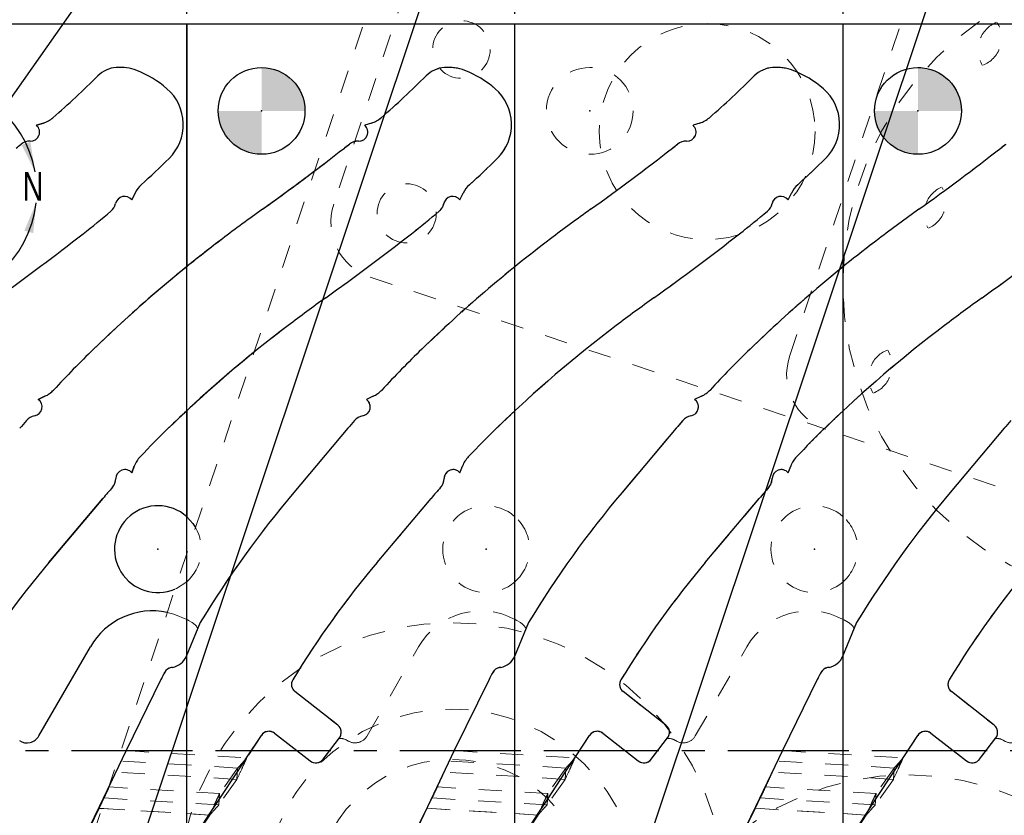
# Model space of a CAD drawing. Header units: inches. Extents: x 0.1 to 87.3, y 0.1 to 33.9.
# Tile 34 of 174: x 12 to 16.3, y 23.3 to 26.8. Entities that reach past the tile are written whole.
import ezdxf

# ---------------------------------------------------------------- set-up
doc = ezdxf.new("R2010")
doc.units = ezdxf.units.IN
doc.header["$MEASUREMENT"] = 0
doc.header["$PDSIZE"] = -1
for name, pattern in [('CENTERX2', [0.8, 0.5, -0.1, 0.1, -0.1]), ('DOT2', [0.025, 0, -0.025]), ('HIDDEN', [0.075, 0.05, -0.025])]:
    doc.linetypes.add(name, pattern=pattern)
doc.layers.add('DIMENSIONS', color=171, linetype='Continuous')
doc.layers.add('NOTES', color=5, linetype='Continuous')
doc.layers.add('VIEW_LABELS', color=7, linetype='Continuous', lineweight=25)
doc.styles.add('SLDTEXTSTYLE0', font='TXT', dxfattribs={"width": 0.75})
doc.dimstyles.new('SLDDIMSTYLE2', dxfattribs={"dimtxt": 0.125, "dimasz": 0.13, "dimexe": 0, "dimexo": 0.0625, "dimgap": 0.03125, "dimtad": 0, "dimtih": 1, "dimtoh": 1, "dimdec": 4, "dimrnd": 1e-09, "dimzin": 12, "dimdsep": 46, "dimtxsty": 'SLDTEXTSTYLE0', "dimsah": 1, "dimcen": 0.09, "dimadec": 0, "dimazin": 3, "dimtfac": 1, "dimtdec": 4, "dimtmove": 0, "dimatfit": 0, "dimfxl": 1, "dimfrac": 2, "dimtolj": 1, "dimtzin": 12, "dimarcsym": 0})
doc.dimstyles.new('SLDDIMSTYLE9', dxfattribs={"dimtxt": 0.18, "dimasz": 0.13, "dimexe": 0, "dimexo": 0.0625, "dimgap": 0, "dimtad": 0, "dimtih": 1, "dimtoh": 1, "dimdec": 0, "dimrnd": 1e-09, "dimzin": 0, "dimdsep": 46, "dimtxsty": 'Standard', "dimsah": 1, "dimcen": 0.09, "dimadec": 0, "dimazin": 0, "dimtfac": 0.13, "dimtdec": 0, "dimtofl": 0, "dimtmove": 0, "dimatfit": 3, "dimfxl": 1, "dimfrac": 2, "dimtolj": 1, "dimtzin": 0, "dimarcsym": 0})

# ---------------------------------------------------------------- blocks, each defined once
blk = doc.blocks.new('_D_2')
at = {"layer": 'DIMENSIONS'}
for p, q in [((12.5015, 23.0091), (14.8356, 29.9995)), ((14.7961, 29.8809), (14.5589, 29.9601)), ((14.4803, 22.3483), (16.8145, 29.3387)), ((16.7749, 29.2202), (17.012, 29.141))]:
    blk.add_line(p, q, dxfattribs=at)
for points in [[(14.7961, 29.8809), (14.6791, 29.941), (14.6664, 29.9031)], [(16.7749, 29.2202), (16.8918, 29.16), (16.9045, 29.198)]]:
    blk.add_solid(points, dxfattribs=at)
at = {"layer": 'DIMENSIONS', "char_height": 0.125, "attachment_point": 1, "style": 'SLDTEXTSTYLE0'}
for s, insert in [('2.0862', (15.4376, 29.8422)), ('Min for tapping', (15.0732, 29.6438)), ('unit is 1.625"', (15.2164, 29.4454))]:
    blk.add_mtext(s, dxfattribs=dict(at, insert=insert))
blk = doc.blocks.new('SW_DOWELSYMBOL_20')
at = {"linetype": 'Continuous', "lineweight": 18}
h = blk.add_hatch(color=0, dxfattribs=at)
edge = h.paths.add_edge_path(flags=0)
edge.add_arc((0, 0), 0.1885, 0, 90)
edge.add_line((0, 0.1885), (0, 0))
edge.add_line((0, 0), (0.1885, 0))
h = blk.add_hatch(color=0, dxfattribs=at)
edge = h.paths.add_edge_path(flags=0)
edge.add_arc((0, 0), 0.1885, 180, 270)
edge.add_line((0, -0.1885), (0, 0))
edge.add_line((0, 0), (-0.1885, 0))
at = {"layer": 'NOTES', "color": 0}
blk.add_circle((0, 0), 0.1885, dxfattribs=at)
blk = doc.blocks.new('SW_DOWELSYMBOL_21')
at = {"linetype": 'Continuous', "lineweight": 18}
h = blk.add_hatch(color=0, dxfattribs=at)
edge = h.paths.add_edge_path(flags=0)
edge.add_arc((0, 0), 0.1885, 0, 90)
edge.add_line((0, 0.1885), (0, 0))
edge.add_line((0, 0), (0.1885, 0))
h = blk.add_hatch(color=0, dxfattribs=at)
edge = h.paths.add_edge_path(flags=0)
edge.add_arc((0, 0), 0.1885, 180, 270)
edge.add_line((0, -0.1885), (0, 0))
edge.add_line((0, 0), (-0.1885, 0))
at = {"layer": 'NOTES', "color": 0}
blk.add_circle((0, 0), 0.1885, dxfattribs=at)

msp = doc.modelspace()

# ---------------------------------------------------------------- linework, layer by layer
at = {"color": 7, "linetype": 'CENTERX2'}
for p, q in [((12.75957, 23.59335), (12.75957, 29.90335)), ((14.18457, 23.59335), (14.18457, 29.90335)), ((15.60957, 23.59335), (15.60957, 29.90335)), ((12.75957, 23.59335), (11.33457, 23.59335)), ((14.18457, 23.59335), (12.75957, 23.59335)), ((12.75957, 17.28335), (12.75957, 23.59335)), ((15.60957, 23.59335), (14.18457, 23.59335)), ((14.18457, 17.28335), (14.18457, 23.59335)), ((15.60957, 17.28335), (15.60957, 23.59335)), ((17.03457, 23.59335), (15.60957, 23.59335))]:
    msp.add_line(p, q, dxfattribs=at)
at = {"color": 7, "linetype": 'DOT2', "lineweight": 18}
for p, q in [((14.15057, 28.2188), (13.39837, 25.96606)), ((15.37717, 25.30533), (16.27671, 27.99933)), ((13.90334, 27.87305), (12.08221, 22.41906)), ((13.55632, 25.64976), (15.53512, 24.98902)), ((17.78785, 24.23682), (15.53512, 24.98902))]:
    msp.add_line(p, q, dxfattribs=at)
at = {"color": 7, "linetype": 'Continuous'}
for p, q in [((12.75957, 26.74835), (11.33457, 26.74835)), ((14.18457, 26.74835), (12.75957, 26.74835)), ((12.75957, 20.43835), (12.75957, 26.74835)), ((12.75957, 20.43835), (12.75957, 26.74835)), ((15.60957, 26.74835), (14.18457, 26.74835)), ((14.18457, 20.43835), (14.18457, 26.74835)), ((14.18457, 20.43835), (14.18457, 26.74835)), ((15.60957, 20.43835), (15.60957, 26.74835)), ((17.03457, 26.74835), (15.60957, 26.74835)), ((15.60957, 20.43835), (15.60957, 26.74835)), ((12.13722, 26.31825), (12.10772, 26.30866)), ((13.56222, 26.31825), (13.53272, 26.30866)), ((14.98722, 26.31825), (14.95772, 26.30866)), ((12.5206, 25.98454), (12.53515, 26.01441)), ((13.9456, 25.98454), (13.96015, 26.01441)), ((15.3706, 25.98454), (15.38515, 26.01441)), ((12.14418, 25.1323), (12.11449, 25.11849)), ((13.56918, 25.1323), (13.53949, 25.11849)), ((14.99418, 25.1323), (14.96449, 25.11849)), ((13.45934, 24.99308), (13.22473, 24.71468)), ((14.88434, 24.99308), (14.64973, 24.71468)), ((16.30934, 24.99308), (16.07473, 24.71468)), ((12.52091, 24.80007), (12.53203, 24.82937)), ((13.94591, 24.80007), (13.95703, 24.82937)), ((15.37091, 24.80007), (15.38203, 24.82937)), ((12.161, 24.41024), (12.39561, 24.68863)), ((13.586, 24.41024), (13.82061, 24.68863)), ((15.011, 24.41024), (15.24561, 24.68863)), ((12.81814, 24.14972), (12.75733, 24.00275)), ((14.24314, 24.14972), (14.18233, 24.00275)), ((15.66814, 24.14972), (15.60733, 24.00275)), ((12.6983, 23.95533), (12.69149, 23.95412)), ((14.1233, 23.95533), (14.11649, 23.95412)), ((15.5483, 23.95533), (15.54149, 23.95412)), ((12.6471, 23.90189), (12.49591, 23.5936)), ((14.0721, 23.90189), (13.92091, 23.5936)), ((15.4971, 23.90189), (15.34591, 23.5936)), ((13.41514, 23.70468), (13.2294, 23.8498)), ((14.84014, 23.70468), (14.6544, 23.8498)), ((16.26514, 23.70468), (16.0794, 23.8498)), ((13.0198, 23.56202), (13.08356, 23.65973)), ((13.14077, 23.66923), (13.29503, 23.54872)), ((13.35146, 23.55598), (13.42232, 23.6489)), ((14.4448, 23.56202), (14.50856, 23.65973)), ((14.56577, 23.66923), (14.72003, 23.54872)), ((14.77646, 23.55598), (14.84732, 23.6489)), ((15.8698, 23.56202), (15.93356, 23.65973)), ((15.99077, 23.66923), (16.14503, 23.54872)), ((16.20146, 23.55598), (16.27232, 23.6489)), ((12.49591, 23.5936), (12.37933, 23.34984)), ((12.97958, 23.50188), (13.0198, 23.56202)), ((13.92091, 23.5936), (13.80433, 23.34984)), ((14.40458, 23.50188), (14.4448, 23.56202)), ((15.34591, 23.5936), (15.22933, 23.34984)), ((15.82958, 23.50188), (15.8698, 23.56202)), ((12.90062, 23.38099), (12.97958, 23.50188)), ((14.32562, 23.38099), (14.40458, 23.50188)), ((15.75062, 23.38099), (15.82958, 23.50188)), ((12.37933, 23.34984), (12.16195, 22.90661)), ((12.86045, 23.32084), (12.90062, 23.38099)), ((13.80433, 23.34984), (13.58695, 22.90661)), ((14.28545, 23.32084), (14.32562, 23.38099)), ((15.22933, 23.34984), (15.01195, 22.90661)), ((15.71045, 23.32084), (15.75062, 23.38099)), ((12.78669, 23.2078), (12.86045, 23.32084)), ((14.21169, 23.2078), (14.28545, 23.32084)), ((15.63669, 23.2078), (15.71045, 23.32084))]:
    msp.add_line(p, q, dxfattribs=at)
at = {"color": 7, "linetype": 'Continuous', "lineweight": 25}
for p, q in [((12.75957, 26.74835), (11.33457, 26.74835)), ((12.75957, 25.69488), (12.75957, 26.74835)), ((12.75957, 26.74835), (12.75957, 25.69488)), ((13.52779, 26.74835), (12.75957, 26.74835)), ((12.10772, 26.30866), (12.13722, 26.31825)), ((12.10772, 26.30866), (12.13722, 26.31825)), ((12.53515, 26.01441), (12.5206, 25.98454)), ((12.5206, 25.98454), (12.53515, 26.01441)), ((12.11449, 25.11849), (12.14418, 25.1323)), ((12.11449, 25.11849), (12.14418, 25.1323)), ((12.75957, 24.60944), (12.75957, 25.06934)), ((12.75957, 25.06934), (12.75957, 24.60944)), ((12.53203, 24.82937), (12.52091, 24.80007)), ((12.53203, 24.82937), (12.52091, 24.80007)), ((12.39561, 24.68863), (12.161, 24.41024)), ((12.39561, 24.68863), (12.161, 24.41024)), ((12.11767, 23.65735), (12.34108, 24.0443)), ((12.37893, 23.34321), (12.41968, 23.42973)), ((12.16155, 22.89998), (12.37893, 23.34321)), ((12.37893, 23.34321), (12.39056, 23.34251))]:
    msp.add_line(p, q, dxfattribs=at)
at = {"color": 7, "linetype": 'HIDDEN', "lineweight": 18}
for p, q in [((15.60957, 26.74835), (13.52779, 26.74835)), ((14.18457, 26.74835), (14.18457, 25.69488)), ((14.18457, 25.69488), (14.18457, 26.74835)), ((15.60957, 26.74835), (15.60957, 25.69488)), ((17.03457, 26.74835), (15.60957, 26.74835)), ((15.60957, 25.69488), (15.60957, 26.74835)), ((13.53272, 26.30866), (13.56222, 26.31825)), ((13.53272, 26.30866), (13.56222, 26.31825)), ((14.95772, 26.30866), (14.98722, 26.31825)), ((14.95772, 26.30866), (14.98722, 26.31825)), ((13.96015, 26.01441), (13.9456, 25.98454)), ((13.9456, 25.98454), (13.96015, 26.01441)), ((15.38515, 26.01441), (15.3706, 25.98454)), ((15.3706, 25.98454), (15.38515, 26.01441)), ((13.53949, 25.11849), (13.56918, 25.1323)), ((13.53949, 25.11849), (13.56918, 25.1323)), ((14.96449, 25.11849), (14.99418, 25.1323)), ((14.96449, 25.11849), (14.99418, 25.1323)), ((14.18457, 24.60944), (14.18457, 25.06934)), ((14.18457, 25.06934), (14.18457, 24.60944)), ((15.60957, 24.60944), (15.60957, 25.06934)), ((15.60957, 25.06934), (15.60957, 24.60944)), ((13.22473, 24.71468), (13.45934, 24.99308)), ((13.22473, 24.71468), (13.45934, 24.99308)), ((14.64973, 24.71468), (14.88434, 24.99308)), ((14.64973, 24.71468), (14.88434, 24.99308)), ((16.07473, 24.71468), (16.30934, 24.99308)), ((16.07473, 24.71468), (16.30934, 24.99308)), ((13.95703, 24.82937), (13.94591, 24.80007)), ((13.95703, 24.82937), (13.94591, 24.80007)), ((15.38203, 24.82937), (15.37091, 24.80007)), ((15.38203, 24.82937), (15.37091, 24.80007)), ((13.82061, 24.68863), (13.586, 24.41024)), ((13.82061, 24.68863), (13.586, 24.41024)), ((15.24561, 24.68863), (15.011, 24.41024)), ((15.24561, 24.68863), (15.011, 24.41024)), ((12.75957, 24.16335), (12.75957, 24.32726)), ((12.75957, 24.32726), (12.75957, 24.16335)), ((14.18457, 24.16335), (14.18457, 24.32726)), ((14.18457, 24.32726), (14.18457, 24.16335)), ((15.60957, 24.16335), (15.60957, 24.32726)), ((15.60957, 24.32726), (15.60957, 24.16335)), ((12.76796, 24.15868), (12.78338, 24.14978)), ((14.19296, 24.15868), (14.20838, 24.14978)), ((15.61796, 24.15868), (15.63338, 24.14978)), ((12.75733, 24.00275), (12.81814, 24.14972)), ((12.80744, 24.12385), (12.81814, 24.14972)), ((14.18233, 24.00275), (14.24314, 24.14972)), ((14.23244, 24.12385), (14.24314, 24.14972)), ((15.60733, 24.00275), (15.66814, 24.14972)), ((15.65744, 24.12385), (15.66814, 24.14972)), ((13.54267, 23.65735), (13.76608, 24.0443)), ((14.96767, 23.65735), (15.19108, 24.0443)), ((12.69149, 23.95412), (12.6983, 23.95533)), ((14.11649, 23.95412), (14.1233, 23.95533)), ((15.54149, 23.95412), (15.5483, 23.95533)), ((12.49591, 23.5936), (12.6471, 23.90189)), ((13.92091, 23.5936), (14.0721, 23.90189)), ((15.34591, 23.5936), (15.4971, 23.90189)), ((13.2294, 23.8498), (13.41514, 23.70468)), ((13.2294, 23.8498), (13.41514, 23.70468)), ((14.6544, 23.8498), (14.84014, 23.70468)), ((14.6544, 23.8498), (14.84014, 23.70468)), ((16.0794, 23.8498), (16.26514, 23.70468)), ((16.0794, 23.8498), (16.26514, 23.70468)), ((13.08356, 23.65973), (13.0198, 23.56202)), ((13.29503, 23.54872), (13.14077, 23.66923)), ((13.42232, 23.6489), (13.35146, 23.55598)), ((13.42232, 23.6489), (13.42056, 23.64659)), ((14.50856, 23.65973), (14.4448, 23.56202)), ((14.72003, 23.54872), (14.56577, 23.66923)), ((14.84732, 23.6489), (14.77646, 23.55598)), ((14.84732, 23.6489), (14.84556, 23.64659)), ((15.93356, 23.65973), (15.8698, 23.56202)), ((16.14503, 23.54872), (15.99077, 23.66923)), ((16.27232, 23.6489), (16.20146, 23.55598)), ((16.27232, 23.6489), (16.27056, 23.64659)), ((12.49591, 23.5936), (12.47436, 23.54867)), ((12.49591, 23.5936), (13.0198, 23.56202)), ((12.49591, 23.5936), (13.0198, 23.56202)), ((13.87715, 23.50069), (13.92091, 23.5936)), ((13.92091, 23.5936), (13.89936, 23.54867)), ((13.92091, 23.5936), (14.4448, 23.56202)), ((13.92091, 23.5936), (14.4448, 23.56202)), ((15.30215, 23.50069), (15.34591, 23.5936)), ((15.34591, 23.5936), (15.32436, 23.54867)), ((15.34591, 23.5936), (15.8698, 23.56202)), ((15.34591, 23.5936), (15.8698, 23.56202)), ((12.98056, 23.51815), (12.47436, 23.54867)), ((12.98056, 23.51815), (12.90226, 23.4072)), ((12.98056, 23.51815), (12.97759, 23.46901)), ((14.40556, 23.51815), (13.89936, 23.54867)), ((14.40556, 23.51815), (14.32726, 23.4072)), ((14.40556, 23.51815), (14.40259, 23.46901)), ((15.83056, 23.51815), (15.32436, 23.54867)), ((15.83056, 23.51815), (15.75226, 23.4072)), ((15.83056, 23.51815), (15.82759, 23.46901)), ((12.97759, 23.46901), (12.45215, 23.50069)), ((14.40259, 23.46901), (13.87715, 23.50069)), ((15.82759, 23.46901), (15.30215, 23.50069)), ((12.41968, 23.42973), (12.42269, 23.43612)), ((12.90226, 23.4072), (12.42269, 23.43612)), ((12.97759, 23.46901), (12.89929, 23.35807)), ((13.80393, 23.34321), (13.84769, 23.43612)), ((14.32726, 23.4072), (13.84769, 23.43612)), ((14.40259, 23.46901), (14.32429, 23.35807)), ((15.22893, 23.34321), (15.27269, 23.43612)), ((15.75226, 23.4072), (15.27269, 23.43612)), ((15.82759, 23.46901), (15.74929, 23.35807)), ((12.40048, 23.38814), (12.89929, 23.35807)), ((12.90226, 23.4072), (12.89929, 23.35807)), ((13.82548, 23.38814), (14.32429, 23.35807)), ((14.32726, 23.4072), (14.32429, 23.35807)), ((15.25048, 23.38814), (15.74929, 23.35807)), ((15.75226, 23.4072), (15.74929, 23.35807)), ((12.86005, 23.3142), (12.37893, 23.34321)), ((12.39056, 23.34251), (12.86005, 23.3142)), ((13.58655, 22.89998), (13.80393, 23.34321)), ((13.80393, 23.34321), (14.28505, 23.3142)), ((14.28505, 23.3142), (13.80393, 23.34321)), ((15.01155, 22.89998), (15.22893, 23.34321)), ((15.22893, 23.34321), (15.71005, 23.3142)), ((15.71005, 23.3142), (15.22893, 23.34321)), ((12.86005, 23.3142), (12.78629, 23.20117)), ((14.28505, 23.3142), (14.21129, 23.20117)), ((15.71005, 23.3142), (15.63629, 23.20117))]:
    msp.add_line(p, q, dxfattribs=at)
at = {"color": 7, "linetype": 'Continuous', "lineweight": 25, "flags": 128}
msp.add_lwpolyline([(12.75957, 24.60944), (12.7864, 24.58007), (12.79791, 24.56245)], dxfattribs=at)
at = {"color": 7, "linetype": 'HIDDEN', "lineweight": 18, "flags": 128}
for points in [[(12.75957, 24.32726), (12.71453, 24.29765), (12.7086, 24.29499)], [(12.67491, 24.19409), (12.70417, 24.18656), (12.75957, 24.16335)]]:
    msp.add_lwpolyline(points, dxfattribs=at)
at = {"color": 7, "linetype": 'DOT2', "lineweight": 18}
for centre, radius in [((16.998, 25.62072), 1.39), ((13.95211, 26.63776), 0.125), ((15.0192, 26.28146), 0.46875), ((13.71457, 25.92637), 0.1285), ((13.91069, 22.96164), 1.1875), ((13.91069, 22.96164), 0.8125), ((13.91069, 22.96164), 0.59375), ((15.88949, 22.3009), 1.1875)]:
    msp.add_circle(centre, radius, dxfattribs=at)
at = {"color": 7, "linetype": 'Continuous', "lineweight": 25}
msp.add_circle((13.08457, 26.37135), 0.1885, dxfattribs=at)
at = {"color": 7, "linetype": 'HIDDEN', "lineweight": 18}
for centre in [(14.50957, 26.37135), (15.93457, 26.37135)]:
    msp.add_circle(centre, 0.1885, dxfattribs=at)
at = {"color": 7, "linetype": 'DOT2', "lineweight": 18}
for centre, radius, start, end in [((16.32382, 26.63654), 0.1285, 111.8645, 211.20651), ((16.16845, 26.68842), 0.1285, 291.8645, 31.20651), ((16.08628, 25.92515), 0.125, 113.21938, 209.85163), ((15.93091, 25.97703), 0.125, 293.21938, 29.85163), ((13.6355, 25.88689), 0.25, 161.53551, 251.53551), ((15.84874, 25.21376), 0.1285, 111.8645, 211.20651), ((15.69338, 25.26564), 0.1285, 291.8645, 31.20651), ((15.6143, 25.22615), 0.25, 161.53551, 251.53551)]:
    msp.add_arc(centre, radius, start, end, dxfattribs=at)
at = {"color": 7, "linetype": 'Continuous'}
for centre, radius, start, end in [((12.46282, 26.43414), 0.12598, 94.32562, 134.89066), ((12.46876, 26.35563), 0.20472, 68.93993, 94.32562), ((13.88782, 26.43414), 0.12598, 94.32562, 134.89066), ((13.89376, 26.35563), 0.20472, 68.93993, 94.32562), ((15.31282, 26.43414), 0.12598, 94.32562, 134.89066), ((15.31876, 26.35563), 0.20472, 68.93993, 94.32562), ((9.59534, 29.31259), 3.93701, 311.01168, 314.89066), ((12.38387, 26.13518), 0.44094, 48.8893, 68.93993), ((11.02034, 29.31259), 3.93701, 311.01168, 314.89066), ((13.80887, 26.13518), 0.44094, 48.8893, 68.93993), ((12.44534, 29.31259), 3.93701, 311.01168, 314.89066), ((15.23387, 26.13518), 0.44094, 48.8893, 68.93993), ((12.53797, 26.31176), 0.20659, 314.43896, 48.8893), ((13.96297, 26.31176), 0.20659, 314.43896, 48.8893), ((15.38797, 26.31176), 0.20659, 314.43896, 48.8893), ((12.10011, 26.43237), 0.12, 288.01559, 311.01168), ((13.52511, 26.43237), 0.12, 288.01559, 311.01168), ((14.95011, 26.43237), 0.12, 288.01559, 311.01168), ((12.08149, 26.27929), 0.03937, 267.89992, 48.23337), ((13.50649, 26.27929), 0.03937, 267.89992, 48.23337), ((14.93149, 26.27929), 0.03937, 267.89992, 48.23337), ((9.59534, 29.31259), 3.93701, 307.99523, 308.39603), ((12.07785, 26.17999), 0.06, 87.89992, 128.39603), ((7.002, 34.45671), 10.46457, 305.563918, 307.995228), ((11.02034, 29.31259), 3.93701, 307.99523, 308.39603), ((13.50285, 26.17999), 0.06, 87.89992, 128.39603), ((8.427, 34.45671), 10.46457, 305.563918, 307.995228), ((12.44534, 29.31259), 3.93701, 307.99523, 308.39603), ((14.92785, 26.17999), 0.06, 87.89992, 128.39603), ((9.852, 34.45671), 10.46457, 305.563918, 307.995228), ((13.87034, 29.31259), 3.93701, 307.99523, 308.39603), ((9.59534, 29.31259), 4.40945, 312.28834, 314.43896), ((11.02034, 29.31259), 4.40945, 312.28834, 314.43896), ((12.44534, 29.31259), 4.40945, 312.28834, 314.43896), ((12.64303, 25.96185), 0.12, 132.28834, 154.02368), ((14.06803, 25.96185), 0.12, 132.28834, 154.02368), ((15.49303, 25.96185), 0.12, 132.28834, 154.02368), ((12.48928, 25.96069), 0.03937, 37.29102, 167.8675), ((13.91428, 25.96069), 0.03937, 37.29102, 167.8675), ((15.33928, 25.96069), 0.03937, 37.29102, 167.8675), ((12.39213, 25.98158), 0.06, 310.0176, 347.8675), ((13.81713, 25.98158), 0.06, 310.0176, 347.8675), ((15.24213, 25.98158), 0.06, 310.0176, 347.8675), ((9.59534, 29.31259), 4.40945, 307.99523, 310.0176), ((17.64486, 19.57112), 7.83438, 125.563918, 127.145061), ((11.02034, 29.31259), 4.40945, 307.99523, 310.0176), ((19.06986, 19.57112), 7.83438, 125.563918, 127.145061), ((12.44534, 29.31259), 4.40945, 307.99523, 310.0176), ((20.49486, 19.57112), 7.83438, 125.563918, 127.145061), ((5.577, 34.45671), 10.93701, 305.563918, 307.995228), ((7.002, 34.45671), 10.93701, 305.563918, 307.995228), ((8.427, 34.45671), 10.93701, 305.563918, 307.995228), ((9.852, 34.45671), 10.93701, 305.563918, 307.995228), ((16.59901, 20.95172), 6.10236, 127.145061, 134.061083), ((18.02401, 20.95172), 6.10236, 127.145061, 134.061083), ((19.44901, 20.95172), 6.10236, 127.145061, 134.061083), ((17.64486, 19.57112), 7.36193, 125.563918, 127.145061), ((19.06986, 19.57112), 7.36193, 125.563918, 127.145061), ((20.49486, 19.57112), 7.36193, 125.563918, 127.145061), ((16.59901, 20.95172), 5.62992, 127.14506, 134.06108), ((18.02401, 20.95172), 5.62992, 127.14506, 134.06108), ((19.44901, 20.95172), 5.62992, 127.14506, 134.06108), ((15.57778, 22.00699), 4.63386, 134.06108, 137.13185), ((17.00278, 22.00699), 4.63386, 134.06108, 137.13185), ((18.42778, 22.00699), 4.63386, 134.06108, 137.13185), ((12.09357, 25.2411), 0.12, 294.94263, 317.13185), ((13.51857, 25.2411), 0.12, 294.94263, 317.13185), ((14.94357, 25.2411), 0.12, 294.94263, 317.13185), ((12.09217, 25.08606), 0.03937, 279.68943, 55.46338), ((13.51717, 25.08606), 0.03937, 279.68943, 55.46338), ((14.94217, 25.08606), 0.03937, 279.68943, 55.46338), ((15.57778, 22.00699), 4.63386, 139.32462, 139.87884), ((12.1089, 24.98811), 0.06, 99.68943, 139.32462), ((17.00278, 22.00699), 4.63386, 139.32462, 139.87884), ((13.5339, 24.98811), 0.06, 99.68943, 139.32462), ((18.42778, 22.00699), 4.63386, 139.32462, 139.87884), ((14.9589, 24.98811), 0.06, 99.68943, 139.32462), ((19.85278, 22.00699), 4.63386, 139.32462, 139.87884), ((15.57778, 22.00699), 4.16142, 134.06108, 136.54151), ((17.00278, 22.00699), 4.16142, 134.06108, 136.54151), ((18.42778, 22.00699), 4.16142, 134.06108, 136.54151), ((12.64422, 24.78679), 0.12, 136.54151, 159.21791), ((14.06922, 24.78679), 0.12, 136.54151, 159.21791), ((15.49422, 24.78679), 0.12, 136.54151, 159.21791), ((12.49102, 24.77445), 0.03937, 40.60245, 178.93398), ((13.91602, 24.77445), 0.03937, 40.60245, 178.93398), ((15.34102, 24.77445), 0.03937, 40.60245, 178.93398), ((12.39166, 24.77629), 0.06, 319.00349, 358.93398), ((13.81666, 24.77629), 0.06, 319.00349, 358.93398), ((15.24166, 24.77629), 0.06, 319.00349, 358.93398), ((15.57778, 22.00699), 4.16142, 139.00349, 139.87884), ((16.71014, 21.77749), 4.55797, 139.87884, 148.63719), ((17.00278, 22.00699), 4.16142, 139.00349, 139.87884), ((18.13514, 21.77749), 4.55797, 139.87884, 148.63719), ((18.42778, 22.00699), 4.16142, 139.00349, 139.87884), ((19.56014, 21.77749), 4.55797, 139.87884, 148.63719), ((15.28514, 21.77749), 4.08553, 139.87884, 148.67896), ((16.71014, 21.77749), 4.08553, 139.87884, 148.67896), ((18.13514, 21.77749), 4.08553, 139.87884, 148.67896), ((19.56014, 21.77749), 4.08553, 139.87884, 148.67896), ((12.68457, 24.03286), 0.07874, 280.04228, 337.5211), ((14.10957, 24.03286), 0.07874, 280.04228, 337.5211), ((15.53457, 24.03286), 0.07874, 280.04228, 337.5211), ((12.69825, 23.91595), 0.03877, 100.04254, 150.73675), ((14.12325, 23.91595), 0.03877, 100.04254, 150.73675), ((15.54825, 23.91595), 0.03877, 100.04254, 150.73675), ((13.25816, 23.60221), 0.68059, 150.73651, 153.87492), ((13.25363, 23.88082), 0.03937, 148.67896, 232), ((14.68316, 23.60221), 0.68059, 150.73651, 153.87492), ((14.67863, 23.88082), 0.03937, 148.67896, 232), ((16.10816, 23.60221), 0.68059, 150.73651, 153.87492), ((16.10363, 23.88082), 0.03937, 148.67896, 232), ((13.39052, 23.67316), 0.04, 322.66875, 52), ((14.81552, 23.67316), 0.04, 322.66875, 52), ((16.24052, 23.67316), 0.04, 322.66875, 52), ((13.11653, 23.63821), 0.03937, 52, 146.87156), ((14.54153, 23.63821), 0.03937, 52, 146.87156), ((15.96653, 23.63821), 0.03937, 52, 146.87156), ((13.31965, 23.58024), 0.04, 232, 322.66875), ((14.74465, 23.58024), 0.04, 232, 322.66875), ((16.16965, 23.58024), 0.04, 232, 322.66875)]:
    msp.add_arc(centre, radius, start, end, dxfattribs=at)
at = {"color": 7, "linetype": 'Continuous', "lineweight": 25}
for centre, radius, start, end in [((12.46282, 26.43414), 0.12598, 94.32562, 134.89066), ((12.46282, 26.43414), 0.12598, 94.32562, 134.89066), ((12.46876, 26.35563), 0.20472, 68.93993, 94.32562), ((12.46876, 26.35563), 0.20472, 68.93993, 94.32562), ((9.59534, 29.31259), 3.93701, 311.01168, 314.89066), ((9.59534, 29.31259), 3.93701, 311.01168, 314.89066), ((12.38387, 26.13518), 0.44094, 48.8893, 68.93993), ((12.38387, 26.13518), 0.44094, 48.8893, 68.93993), ((12.53797, 26.31176), 0.20659, 314.43896, 48.8893), ((12.53797, 26.31176), 0.20659, 314.43896, 48.8893), ((12.10011, 26.43237), 0.12, 288.01559, 311.01168), ((12.10011, 26.43237), 0.12, 288.01559, 311.01168), ((12.08149, 26.27929), 0.03937, 267.89992, 48.23337), ((12.08149, 26.27929), 0.03937, 267.89992, 48.23337), ((9.59534, 29.31259), 3.93701, 307.99523, 308.39603), ((9.59534, 29.31259), 3.93701, 307.99523, 308.39603), ((12.07785, 26.17999), 0.06, 87.89992, 128.39603), ((12.07785, 26.17999), 0.06, 87.89992, 128.39603), ((9.59534, 29.31259), 4.40945, 312.28834, 314.43896), ((9.59534, 29.31259), 4.40945, 312.28834, 314.43896), ((7.002, 34.45671), 10.46457, 305.563918, 307.104106), ((7.002, 34.45671), 10.46457, 305.563918, 307.104106), ((12.64303, 25.96185), 0.12, 132.28834, 154.02368), ((12.64303, 25.96185), 0.12, 132.28834, 154.02368), ((12.48928, 25.96069), 0.03937, 37.29102, 167.8675), ((12.48928, 25.96069), 0.03937, 37.29102, 167.8675), ((12.39213, 25.98158), 0.06, 310.0176, 347.8675), ((12.39213, 25.98158), 0.06, 310.0176, 347.8675), ((9.59534, 29.31259), 4.40945, 307.99523, 310.0176), ((9.59534, 29.31259), 4.40945, 307.99523, 310.0176), ((17.64486, 19.57112), 7.83438, 125.563918, 127.145061), ((17.64486, 19.57112), 7.83438, 125.563918, 127.145061), ((5.577, 34.45671), 10.93701, 305.563918, 307.995228), ((5.577, 34.45671), 10.93701, 305.563918, 307.995228), ((16.59901, 20.95172), 6.10236, 127.145061, 134.061083), ((16.59901, 20.95172), 6.10236, 127.145061, 128.989073), ((16.59901, 20.95172), 6.10236, 128.989073, 134.061083), ((15.57778, 22.00699), 4.63386, 134.06108, 137.13185), ((15.57778, 22.00699), 4.63386, 134.06108, 137.13185), ((16.59901, 20.95172), 5.62992, 129.05019, 134.06108), ((16.59901, 20.95172), 5.62992, 129.05019, 132.99777), ((12.09357, 25.2411), 0.12, 294.94263, 317.13185), ((12.09357, 25.2411), 0.12, 294.94263, 317.13185), ((12.09217, 25.08606), 0.03937, 279.68943, 55.46338), ((12.09217, 25.08606), 0.03937, 279.68943, 55.46338), ((16.59901, 20.95172), 5.62992, 132.99777, 134.06108), ((15.57778, 22.00699), 4.63386, 139.32462, 139.87884), ((15.57778, 22.00699), 4.63386, 139.32462, 139.87884), ((12.1089, 24.98811), 0.06, 99.68943, 139.32462), ((12.1089, 24.98811), 0.06, 99.68943, 139.32462), ((15.57778, 22.00699), 4.16142, 134.06108, 136.54151), ((15.57778, 22.00699), 4.16142, 134.06108, 136.54151), ((12.64422, 24.78679), 0.12, 136.54151, 159.21791), ((12.64422, 24.78679), 0.12, 136.54151, 159.21791), ((12.49102, 24.77445), 0.03937, 40.60245, 178.93398), ((12.49102, 24.77445), 0.03937, 40.60245, 178.93398), ((12.39166, 24.77629), 0.06, 319.00349, 358.93398), ((12.39166, 24.77629), 0.06, 319.00349, 358.93398), ((15.57778, 22.00699), 4.16142, 139.00349, 139.87884), ((15.57778, 22.00699), 4.16142, 139.00349, 139.87884), ((12.63457, 24.46835), 0.1885, 48.46098, 293.12337), ((15.28514, 21.77749), 4.08553, 139.87884, 148.67896), ((15.28514, 21.77749), 4.08553, 139.87884, 148.67896), ((12.61171, 23.88805), 0.3125, 78.33259, 150), ((12.06571, 23.68735), 0.06, 236.94084, 330)]:
    msp.add_arc(centre, radius, start, end, dxfattribs=at)
at = {"color": 7, "linetype": 'HIDDEN', "lineweight": 18}
for centre, radius, start, end in [((13.88782, 26.43414), 0.12598, 94.32562, 134.89066), ((13.88782, 26.43414), 0.12598, 94.32562, 134.89066), ((13.89376, 26.35563), 0.20472, 68.93993, 94.32562), ((13.89376, 26.35563), 0.20472, 68.93993, 94.32562), ((15.31282, 26.43414), 0.12598, 94.32562, 134.89066), ((15.31282, 26.43414), 0.12598, 94.32562, 134.89066), ((15.31876, 26.35563), 0.20472, 68.93993, 94.32562), ((15.31876, 26.35563), 0.20472, 68.93993, 94.32562), ((11.02034, 29.31259), 3.93701, 311.01168, 314.89066), ((11.02034, 29.31259), 3.93701, 311.01168, 314.89066), ((13.80887, 26.13518), 0.44094, 48.8893, 68.93993), ((13.80887, 26.13518), 0.44094, 48.8893, 68.93993), ((12.44534, 29.31259), 3.93701, 311.01168, 314.89066), ((12.44534, 29.31259), 3.93701, 311.01168, 314.89066), ((15.23387, 26.13518), 0.44094, 48.8893, 68.93993), ((15.23387, 26.13518), 0.44094, 48.8893, 68.93993), ((13.96297, 26.31176), 0.20659, 314.43896, 48.8893), ((13.96297, 26.31176), 0.20659, 314.43896, 48.8893), ((15.38797, 26.31176), 0.20659, 314.43896, 48.8893), ((15.38797, 26.31176), 0.20659, 314.43896, 48.8893), ((13.52511, 26.43237), 0.12, 288.01559, 311.01168), ((13.52511, 26.43237), 0.12, 288.01559, 311.01168), ((14.95011, 26.43237), 0.12, 288.01559, 311.01168), ((14.95011, 26.43237), 0.12, 288.01559, 311.01168), ((13.50649, 26.27929), 0.03937, 267.89992, 48.23337), ((13.50649, 26.27929), 0.03937, 267.89992, 48.23337), ((14.93149, 26.27929), 0.03937, 267.89992, 48.23337), ((14.93149, 26.27929), 0.03937, 267.89992, 48.23337), ((7.002, 34.45671), 10.46457, 307.104106, 307.995228), ((7.002, 34.45671), 10.46457, 307.104106, 307.995228), ((11.02034, 29.31259), 3.93701, 307.99523, 308.39603), ((11.02034, 29.31259), 3.93701, 307.99523, 308.39603), ((13.50285, 26.17999), 0.06, 87.89992, 128.39603), ((13.50285, 26.17999), 0.06, 87.89992, 128.39603), ((8.427, 34.45671), 10.46457, 305.563918, 307.995228), ((8.427, 34.45671), 10.46457, 305.563918, 307.995228), ((12.44534, 29.31259), 3.93701, 307.99523, 308.39603), ((12.44534, 29.31259), 3.93701, 307.99523, 308.39603), ((14.92785, 26.17999), 0.06, 87.89992, 128.39603), ((14.92785, 26.17999), 0.06, 87.89992, 128.39603), ((9.852, 34.45671), 10.46457, 305.563918, 307.995228), ((9.852, 34.45671), 10.46457, 305.563918, 307.995228), ((13.87034, 29.31259), 3.93701, 307.99523, 308.39603), ((13.87034, 29.31259), 3.93701, 307.99523, 308.39603), ((11.02034, 29.31259), 4.40945, 312.28834, 314.43896), ((11.02034, 29.31259), 4.40945, 312.28834, 314.43896), ((12.44534, 29.31259), 4.40945, 312.28834, 314.43896), ((12.44534, 29.31259), 4.40945, 312.28834, 314.43896), ((14.06803, 25.96185), 0.12, 132.28834, 154.02368), ((14.06803, 25.96185), 0.12, 132.28834, 154.02368), ((15.49303, 25.96185), 0.12, 132.28834, 154.02368), ((15.49303, 25.96185), 0.12, 132.28834, 154.02368), ((13.91428, 25.96069), 0.03937, 37.29102, 167.8675), ((13.91428, 25.96069), 0.03937, 37.29102, 167.8675), ((15.33928, 25.96069), 0.03937, 37.29102, 167.8675), ((15.33928, 25.96069), 0.03937, 37.29102, 167.8675), ((13.81713, 25.98158), 0.06, 310.0176, 347.8675), ((13.81713, 25.98158), 0.06, 310.0176, 347.8675), ((15.24213, 25.98158), 0.06, 310.0176, 347.8675), ((15.24213, 25.98158), 0.06, 310.0176, 347.8675), ((11.02034, 29.31259), 4.40945, 307.99523, 310.0176), ((11.02034, 29.31259), 4.40945, 307.99523, 310.0176), ((19.06986, 19.57112), 7.83438, 125.563918, 127.145061), ((19.06986, 19.57112), 7.83438, 125.563918, 127.145061), ((12.44534, 29.31259), 4.40945, 307.99523, 310.0176), ((12.44534, 29.31259), 4.40945, 307.99523, 310.0176), ((20.49486, 19.57112), 7.83438, 125.563918, 127.145061), ((20.49486, 19.57112), 7.83438, 125.563918, 127.145061), ((7.002, 34.45671), 10.93701, 305.563918, 307.995228), ((7.002, 34.45671), 10.93701, 305.563918, 307.995228), ((8.427, 34.45671), 10.93701, 305.563918, 307.995228), ((8.427, 34.45671), 10.93701, 305.563918, 307.995228), ((9.852, 34.45671), 10.93701, 305.563918, 307.995228), ((9.852, 34.45671), 10.93701, 305.563918, 307.995228), ((18.02401, 20.95172), 6.10236, 127.145061, 134.061083), ((18.02401, 20.95172), 6.10236, 127.145061, 128.989073), ((19.44901, 20.95172), 6.10236, 127.145061, 134.061083), ((19.44901, 20.95172), 6.10236, 127.145061, 128.989073), ((18.02401, 20.95172), 6.10236, 128.989073, 134.061083), ((19.44901, 20.95172), 6.10236, 128.989073, 134.061083), ((17.64486, 19.57112), 7.36193, 125.563918, 127.145061), ((17.64486, 19.57112), 7.36193, 125.563918, 127.145061), ((19.06986, 19.57112), 7.36193, 125.563918, 127.145061), ((19.06986, 19.57112), 7.36193, 125.563918, 127.145061), ((20.49486, 19.57112), 7.36193, 125.563918, 127.145061), ((20.49486, 19.57112), 7.36193, 125.563918, 127.145061), ((16.59901, 20.95172), 5.62992, 127.14506, 129.05019), ((16.59901, 20.95172), 5.62992, 127.14506, 129.05019), ((18.02401, 20.95172), 5.62992, 127.14506, 134.06108), ((18.02401, 20.95172), 5.62992, 127.14506, 132.99777), ((19.44901, 20.95172), 5.62992, 127.14506, 134.06108), ((19.44901, 20.95172), 5.62992, 127.14506, 132.99777), ((17.00278, 22.00699), 4.63386, 134.06108, 137.13185), ((17.00278, 22.00699), 4.63386, 134.06108, 137.13185), ((18.42778, 22.00699), 4.63386, 134.06108, 137.13185), ((18.42778, 22.00699), 4.63386, 134.06108, 137.13185), ((13.51857, 25.2411), 0.12, 294.94263, 317.13185), ((13.51857, 25.2411), 0.12, 294.94263, 317.13185), ((14.94357, 25.2411), 0.12, 294.94263, 317.13185), ((14.94357, 25.2411), 0.12, 294.94263, 317.13185), ((13.51717, 25.08606), 0.03937, 279.68943, 55.46338), ((13.51717, 25.08606), 0.03937, 279.68943, 55.46338), ((14.94217, 25.08606), 0.03937, 279.68943, 55.46338), ((14.94217, 25.08606), 0.03937, 279.68943, 55.46338), ((18.02401, 20.95172), 5.62992, 132.99777, 134.06108), ((19.44901, 20.95172), 5.62992, 132.99777, 134.06108), ((17.00278, 22.00699), 4.63386, 139.32462, 139.87884), ((17.00278, 22.00699), 4.63386, 139.32462, 139.87884), ((13.5339, 24.98811), 0.06, 99.68943, 139.32462), ((13.5339, 24.98811), 0.06, 99.68943, 139.32462), ((18.42778, 22.00699), 4.63386, 139.32462, 139.87884), ((18.42778, 22.00699), 4.63386, 139.32462, 139.87884), ((14.9589, 24.98811), 0.06, 99.68943, 139.32462), ((14.9589, 24.98811), 0.06, 99.68943, 139.32462), ((19.85278, 22.00699), 4.63386, 139.32462, 139.87884), ((17.00278, 22.00699), 4.16142, 134.06108, 136.54151), ((17.00278, 22.00699), 4.16142, 134.06108, 136.54151), ((18.42778, 22.00699), 4.16142, 134.06108, 136.54151), ((18.42778, 22.00699), 4.16142, 134.06108, 136.54151), ((14.06922, 24.78679), 0.12, 136.54151, 159.21791), ((14.06922, 24.78679), 0.12, 136.54151, 159.21791), ((15.49422, 24.78679), 0.12, 136.54151, 159.21791), ((15.49422, 24.78679), 0.12, 136.54151, 159.21791), ((13.91602, 24.77445), 0.03937, 40.60245, 178.93398), ((13.91602, 24.77445), 0.03937, 40.60245, 178.93398), ((15.34102, 24.77445), 0.03937, 40.60245, 178.93398), ((15.34102, 24.77445), 0.03937, 40.60245, 178.93398), ((13.81666, 24.77629), 0.06, 319.00349, 358.93398), ((13.81666, 24.77629), 0.06, 319.00349, 358.93398), ((15.24166, 24.77629), 0.06, 319.00349, 358.93398), ((15.24166, 24.77629), 0.06, 319.00349, 358.93398), ((16.71014, 21.77749), 4.55797, 139.87884, 148.63719), ((16.71014, 21.77749), 4.55797, 139.87884, 148.63719), ((17.00278, 22.00699), 4.16142, 139.00349, 139.87884), ((17.00278, 22.00699), 4.16142, 139.00349, 139.87884), ((18.13514, 21.77749), 4.55797, 139.87884, 148.63719), ((18.13514, 21.77749), 4.55797, 139.87884, 148.63719), ((18.42778, 22.00699), 4.16142, 139.00349, 139.87884), ((18.42778, 22.00699), 4.16142, 139.00349, 139.87884), ((19.56014, 21.77749), 4.55797, 139.87884, 148.63719), ((19.56014, 21.77749), 4.55797, 139.87884, 148.63719), ((14.05957, 24.46835), 0.1885, 48.46098, 311.53902), ((15.48457, 24.46835), 0.1885, 48.46098, 311.53902), ((14.05957, 24.46835), 0.1885, 311.53902, 48.46098), ((15.48457, 24.46835), 0.1885, 311.53902, 48.46098), ((12.63457, 24.46835), 0.1885, 311.53902, 29.94764), ((16.71014, 21.77749), 4.08553, 139.87884, 148.67896), ((16.71014, 21.77749), 4.08553, 139.87884, 148.67896), ((18.13514, 21.77749), 4.08553, 139.87884, 148.67896), ((18.13514, 21.77749), 4.08553, 139.87884, 148.67896), ((19.56014, 21.77749), 4.08553, 139.87884, 148.67896), ((19.56014, 21.77749), 4.08553, 139.87884, 148.67896), ((14.03671, 23.88805), 0.3125, 61.76031, 150), ((15.46171, 23.88805), 0.3125, 61.76031, 150), ((12.61171, 23.88805), 0.3125, 60, 61.76031), ((14.03671, 23.88805), 0.3125, 60, 61.76031), ((15.46171, 23.88805), 0.3125, 60, 61.76031), ((12.75338, 24.09782), 0.06, 25.71079, 60), ((14.17838, 24.09782), 0.06, 25.71079, 60), ((15.60338, 24.09782), 0.06, 25.71079, 60), ((12.68457, 24.03286), 0.07874, 280.04228, 337.5211), ((14.10957, 24.03286), 0.07874, 280.04228, 337.5211), ((15.53457, 24.03286), 0.07874, 280.04228, 337.5211), ((12.69825, 23.91595), 0.03877, 100.04254, 150.73675), ((14.12325, 23.91595), 0.03877, 100.04254, 150.73675), ((15.54825, 23.91595), 0.03877, 100.04254, 150.73675), ((13.25816, 23.60221), 0.68059, 150.73651, 153.87492), ((13.25363, 23.88082), 0.03937, 148.67896, 232), ((13.25363, 23.88082), 0.03937, 148.67896, 232), ((14.68316, 23.60221), 0.68059, 150.73651, 153.87492), ((14.67863, 23.88082), 0.03937, 148.67896, 232), ((14.67863, 23.88082), 0.03937, 148.67896, 232), ((16.10816, 23.60221), 0.68059, 150.73651, 153.87492), ((16.10363, 23.88082), 0.03937, 148.67896, 232), ((16.10363, 23.88082), 0.03937, 148.67896, 232), ((13.39052, 23.67316), 0.04, 322.66875, 52), ((13.39052, 23.67316), 0.04, 322.66875, 52), ((14.81552, 23.67316), 0.04, 322.66875, 52), ((14.81552, 23.67316), 0.04, 322.66875, 52), ((16.24052, 23.67316), 0.04, 322.66875, 52), ((16.24052, 23.67316), 0.04, 322.66875, 52), ((13.11653, 23.63821), 0.03937, 52, 146.87156), ((13.42525, 23.58677), 0.06, 56.94084, 94.47907), ((13.49071, 23.68735), 0.06, 236.94084, 330), ((14.54153, 23.63821), 0.03937, 52, 146.87156), ((14.85025, 23.58677), 0.06, 56.94084, 94.47907), ((14.91571, 23.68735), 0.06, 236.94084, 330), ((15.96653, 23.63821), 0.03937, 52, 146.87156), ((16.27525, 23.58677), 0.06, 56.94084, 94.47907), ((16.34071, 23.68735), 0.06, 236.94084, 330), ((13.31965, 23.58024), 0.04, 232, 322.66875), ((14.74465, 23.58024), 0.04, 232, 322.66875), ((16.16965, 23.58024), 0.04, 232, 322.66875)]:
    msp.add_arc(centre, radius, start, end, dxfattribs=at)
for points, knots in [([(13.0198, 23.56202), (13.0162, 23.55391), (13.00902, 23.5377), (12.99492, 23.5061), (12.98447, 23.48374), (12.97759, 23.46901)], [0, 0, 0, 0, 0.2546444, 0.5092889, 1, 1, 1, 1]), ([(13.0198, 23.56202), (13.01333, 23.5546), (13.00354, 23.54337), (12.99047, 23.52877), (12.98387, 23.5217), (12.98056, 23.51815)], [0, 0, 0, 0, 0.4934758, 0.7459171, 1, 1, 1, 1]), ([(14.4448, 23.56202), (14.4412, 23.55391), (14.43402, 23.5377), (14.41992, 23.5061), (14.40947, 23.48374), (14.40259, 23.46901)], [0, 0, 0, 0, 0.2546444, 0.5092889, 1, 1, 1, 1]), ([(14.4448, 23.56202), (14.43833, 23.5546), (14.42854, 23.54337), (14.41547, 23.52877), (14.40887, 23.5217), (14.40556, 23.51815)], [0, 0, 0, 0, 0.4934758, 0.7459171, 1, 1, 1, 1]), ([(15.8698, 23.56202), (15.8662, 23.55391), (15.85902, 23.5377), (15.84492, 23.5061), (15.83447, 23.48374), (15.82759, 23.46901)], [0, 0, 0, 0, 0.2546444, 0.5092889, 1, 1, 1, 1]), ([(15.8698, 23.56202), (15.86333, 23.5546), (15.85354, 23.54337), (15.84047, 23.52877), (15.83387, 23.5217), (15.83056, 23.51815)], [0, 0, 0, 0, 0.4934758, 0.7459171, 1, 1, 1, 1]), ([(12.47436, 23.54867), (12.46969, 23.53866), (12.45224, 23.50123), (12.43518, 23.46365), (12.42269, 23.43612)], [0, 0, 0, 0, 0.2674905, 1, 1, 1, 1]), ([(13.89936, 23.54867), (13.89469, 23.53866), (13.87724, 23.50123), (13.86018, 23.46365), (13.84769, 23.43612)], [0, 0, 0, 0, 0.2674905, 1, 1, 1, 1]), ([(15.32436, 23.54867), (15.31969, 23.53866), (15.30224, 23.50123), (15.28518, 23.46365), (15.27269, 23.43612)], [0, 0, 0, 0, 0.2674905, 1, 1, 1, 1]), ([(13.82548, 23.38814), (13.83055, 23.39901), (13.8473, 23.43493), (13.86427, 23.47255), (13.87646, 23.49919), (13.87715, 23.50069)], [0, 0, 0, 0, 0.2903836, 0.9598357, 1, 1, 1, 1]), ([(15.25048, 23.38814), (15.25555, 23.39901), (15.2723, 23.43493), (15.28927, 23.47255), (15.30146, 23.49919), (15.30215, 23.50069)], [0, 0, 0, 0, 0.2903836, 0.9598357, 1, 1, 1, 1]), ([(12.90226, 23.4072), (12.8987, 23.39966), (12.89158, 23.38456), (12.87752, 23.3536), (12.86699, 23.32984), (12.86005, 23.3142)], [0, 0, 0, 0, 0.2546444, 0.5092889, 1, 1, 1, 1]), ([(14.32726, 23.4072), (14.3237, 23.39966), (14.31658, 23.38456), (14.30252, 23.3536), (14.29199, 23.32984), (14.28505, 23.3142)], [0, 0, 0, 0, 0.2546444, 0.5092889, 1, 1, 1, 1]), ([(15.75226, 23.4072), (15.7487, 23.39966), (15.74158, 23.38456), (15.72752, 23.3536), (15.71699, 23.32984), (15.71005, 23.3142)], [0, 0, 0, 0, 0.2546444, 0.5092889, 1, 1, 1, 1]), ([(12.89929, 23.35807), (12.89285, 23.35109), (12.88311, 23.34055), (12.87002, 23.32563), (12.86338, 23.31802), (12.86005, 23.3142)], [0, 0, 0, 0, 0.4934758, 0.7459171, 1, 1, 1, 1]), ([(14.32429, 23.35807), (14.31785, 23.35109), (14.30811, 23.34055), (14.29502, 23.32563), (14.28838, 23.31802), (14.28505, 23.3142)], [0, 0, 0, 0, 0.4934758, 0.7459171, 1, 1, 1, 1]), ([(15.74929, 23.35807), (15.74285, 23.35109), (15.73311, 23.34055), (15.72002, 23.32563), (15.71338, 23.31802), (15.71005, 23.3142)], [0, 0, 0, 0, 0.4934758, 0.7459171, 1, 1, 1, 1])]:
    msp.add_open_spline(points, degree=3, knots=knots, dxfattribs=at)
at = {"color": 7, "linetype": 'Continuous'}
for p in [(13.08457, 26.37135), (14.50957, 26.37135), (15.93457, 26.37135), (12.63457, 24.46835), (14.05957, 24.46835), (15.48457, 24.46835)]:
    msp.add_point(p, dxfattribs=at)
at = {"layer": 'VIEW_LABELS'}
msp.add_arc((11.6351, 26.02428), 0.47345, 9.9599, 353.64259, dxfattribs=at)
for points in [[(12.10141, 26.10617), (12.08077, 26.23607), (12.04268, 26.22386)], [(12.10564, 25.97186), (12.05441, 25.85071), (12.0932, 25.84092)]]:
    msp.add_solid(points, dxfattribs=at)

# ---------------------------------------------------------------- block references
at = {"layer": 'NOTES'}
for name, p in [('SW_DOWELSYMBOL_20', (13.08457, 26.37135)), ('SW_DOWELSYMBOL_21', (15.93457, 26.37135))]:
    msp.add_blockref(name, p, dxfattribs=at)

# ---------------------------------------------------------------- texts
at = {"layer": 'VIEW_LABELS', "insert": (12.04692, 26.10617), "char_height": 0.125, "attachment_point": 1, "style": 'SLDTEXTSTYLE0'}
msp.add_mtext('N', dxfattribs=at)

# ---------------------------------------------------------------- dimensions: what is measured, and where the dimension line sits
at = {"layer": 'DIMENSIONS'}
dim = msp.add_linear_dim(base=(14.79605, 29.8809), p1=(14.46449, 22.3009), p2=(12.48567, 22.96164), angle=341.53551, text='<>\\PMin for tapping\\Punit is 1.625"', dimstyle='SLDDIMSTYLE2', dxfattribs=at)
dim.commit()
dim.dimension.update_dxf_attribs({"geometry": '_D_2', "text_midpoint": (15.69157, 29.58188), "dimtype": 160})

# ---------------------------------------------------------------- leaders
at = {"layer": 'NOTES'}
msp.add_leader([(11.61614, 25.88541), (12.91322, 27.73153), (12.66322, 27.73153)], dimstyle='SLDDIMSTYLE9', dxfattribs=at)

doc.saveas('drawing.dxf')
